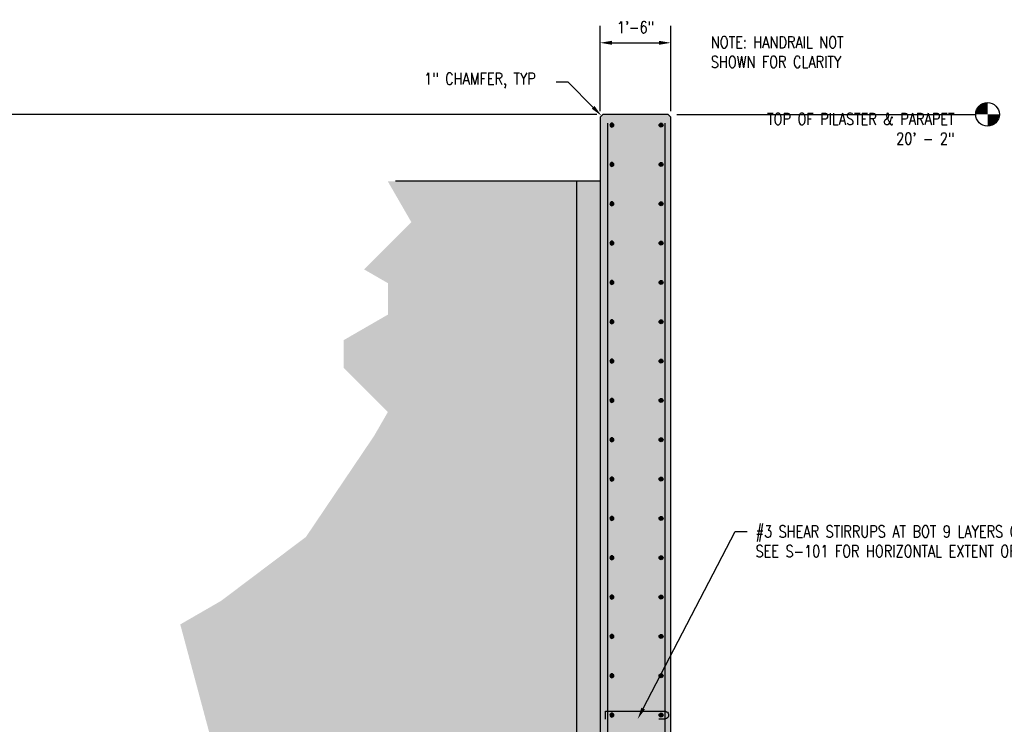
# Model space of a CAD drawing. Header units: inches. Extents: x -1052 to 1323, y -72 to 266.
# Tile 23 of 24: x -560 to -310, y 87 to 266. Entities that reach past the tile are written whole.
import ezdxf
from ezdxf import colors
from ezdxf.entities.mleader import LeaderData, LeaderLine
from ezdxf.math import Vec2, Vec3

# ---------------------------------------------------------------- set-up
doc = ezdxf.new("R2010")
doc.units = ezdxf.units.IN
doc.header["$MEASUREMENT"] = 0
for name, color, linetype in [('A-DETL', 3, 'Continuous'), ('A-DETL-GENF', 3, 'Continuous'), ('A-DETL-MEDM', 3, 'Continuous'), ('A-DETL-WIDE', 5, 'Continuous'), ('A-WALL', 4, 'Continuous'), ('A-WALL-PATT', 8, 'Continuous'), ('S-ANNO-DIMS', 1, 'Continuous'), ('S-ANNO-NOTE', 2, 'Continuous'), ('S-ANNO-SYMB', 2, 'Continuous'), ('S-ANNO-TEXT', 2, 'Continuous')]:
    doc.layers.add(name, color=color, linetype=linetype)
doc.styles.add('Annotative', font='romans.shx', dxfattribs={"width": 0.8, "height": 0.125})
doc.dimstyles.new('Annotative', dxfattribs={"dimscale": 0, "dimtxt": 0.125, "dimasz": 0.125, "dimexe": 0.18, "dimexo": 0.0625, "dimgap": 0.09, "dimtad": 1, "dimdec": 3, "dimzin": 3, "dimdsep": 46, "dimlunit": 4, "dimtxsty": 'Annotative', "dimcen": 0.09, "dimclrt": 2, "dimazin": 2, "dimtfac": 1, "dimtdec": 3, "dimtmove": 0, "dimatfit": 0, "dimfxl": 1, "dimtfill": 1, "dimfrac": 2, "dimtolj": 1, "dimtzin": 0, "dimarcsym": 0})

# ---------------------------------------------------------------- blocks, each defined once
blk = doc.blocks.new('*D6')
at = {"layer": 'Defpoints', "color": 0, "transparency": 16777216}
for p in [(-697.74, 242), (-411.66, 242), (-682.37, 0)]:
    blk.add_point(p, dxfattribs=at)
at = {"layer": 'S-ANNO-DIMS', "color": 0, "lineweight": -2, "transparency": 16777216}
for p, q in [((-413.16, 242), (-702.06, 242)), ((-697.74, 3), (-697.74, 239)), ((-683.87, 0), (-702.06, 0))]:
    blk.add_line(p, q, dxfattribs=at)
at = {"layer": 'S-ANNO-DIMS', "color": 0, "transparency": 16777216}
for points in [[(-698.24, 239), (-697.24, 239), (-697.74, 242)], [(-698.24, 3), (-697.24, 3), (-697.74, 0)]]:
    blk.add_solid(points, dxfattribs=at)
at = {"layer": 'S-ANNO-DIMS', "color": 2, "lineweight": -3, "transparency": 16777216, "insert": (-701.69, 121), "char_height": 3, "width": 15.0412, "attachment_point": 5, "rotation": 90, "style": 'Annotative'}
blk.add_mtext('\\A1;20\'-2"', dxfattribs=at)
blk = doc.blocks.new('*D13')
at = {"layer": 'Defpoints', "color": 0, "transparency": 16777216}
for p in [(-394.37, 260.2), (-412.37, 241.29), (-394.37, 241.29)]:
    blk.add_point(p, dxfattribs=at)
at = {"layer": 'S-ANNO-DIMS', "color": 0, "lineweight": -2, "transparency": 16777216}
for p, q in [((-412.37, 242.79), (-412.37, 264.52)), ((-394.37, 242.79), (-394.37, 264.52)), ((-409.37, 260.2), (-397.37, 260.2))]:
    blk.add_line(p, q, dxfattribs=at)
at = {"layer": 'S-ANNO-DIMS', "color": 0, "transparency": 16777216}
for points in [[(-409.37, 260.7), (-409.37, 259.7), (-412.37, 260.2)], [(-397.37, 260.7), (-397.37, 259.7), (-394.37, 260.2)]]:
    blk.add_solid(points, dxfattribs=at)
at = {"layer": 'S-ANNO-DIMS', "color": 2, "lineweight": -3, "transparency": 16777216, "insert": (-403.37, 264.14), "char_height": 3, "width": 12.3279, "attachment_point": 5, "style": 'Annotative'}
blk.add_mtext('\\A1;1\'-6"', dxfattribs=at)
blk = doc.blocks.new('Reinforcing Bar Section_USACE - __8-579028-INTERIOR COLUMN SECTION')
h = blk.add_hatch(color=256)
h.dxf.hatch_style = 1
h.paths.add_polyline_path([(-1051.45, 205.4, 1), (-1052.45, 205.4, 1)])
blk.add_circle((-1051.95, 205.4), 0.5)
blk = doc.blocks.new('Level Circle AEC')
at = {"layer": 'S-ANNO-SYMB', "lineweight": -3}
h = blk.add_hatch(color=256, dxfattribs=at)
edge = h.paths.add_edge_path()
edge.add_line((373.71, 0), (367.71, 0))
edge.add_arc((373.71, 0), 6, 90, 180, ccw=False)
edge.add_line((373.71, 6), (373.71, 0))
h = blk.add_hatch(color=256, dxfattribs=at)
edge = h.paths.add_edge_path()
edge.add_line((373.71, -6), (373.71, 0))
edge.add_line((373.71, 0), (379.71, 0))
edge.add_arc((373.71, 0), 6, 270, 360, ccw=False)
blk.add_circle((373.71, 0), 6, dxfattribs=at)

msp = doc.modelspace()

# ---------------------------------------------------------------- hatches: boundary and pattern name
at = {"layer": 'A-WALL-PATT', "lineweight": -3}
h = msp.add_hatch(dxfattribs=at)
h.set_pattern_fill('AR-CONC', color=8, style=0)
h.paths.add_polyline_path([(-394.3671, 241.2924), (-395.0747, 242), (-411.6595, 242), (-412.3671, 241.2924), (-412.3671, 0), (-394.3671, 0)])
h.paths.add_polyline_path([(-397.3671, 99.2662, -1), (-396.3671, 99.2662, -1)], flags=16)
h.paths.add_polyline_path([(-396.3671, 89.2662, -1), (-397.3671, 89.2662, -1)], flags=16)
h.paths.add_polyline_path([(-409.8671, 99.2662, -1), (-408.8671, 99.2662, -1)], flags=16)
h.paths.add_polyline_path([(-408.8671, 89.2662, -1), (-409.8671, 89.2662, -1)], flags=16)
h.paths.add_polyline_path([(-397.3671, 109.2662, -1), (-396.3671, 109.2662, -1)], flags=16)
h.paths.add_polyline_path([(-396.3671, 79.2662, -1), (-397.3671, 79.2662, -1)], flags=16)
h.paths.add_polyline_path([(-409.8671, 109.2662, -1), (-408.8671, 109.2662, -1)], flags=16)
h.paths.add_polyline_path([(-408.8671, 79.2662, -1), (-409.8671, 79.2662, -1)], flags=16)
h.paths.add_polyline_path([(-397.3671, 119.2662, -1), (-396.3671, 119.2662, -1)], flags=16)
h.paths.add_polyline_path([(-409.8671, 119.2662, -1), (-408.8671, 119.2662, -1)], flags=16)
h.paths.add_polyline_path([(-396.3671, 69.2662, -1), (-397.3671, 69.2662, -1)], flags=16)
h.paths.add_polyline_path([(-408.8671, 69.2662, -1), (-409.8671, 69.2662, -1)], flags=16)
h.paths.add_polyline_path([(-397.3671, 129.2662, -1), (-396.3671, 129.2662, -1)], flags=16)
h.paths.add_polyline_path([(-409.8671, 129.2662, -1), (-408.8671, 129.2662, -1)], flags=16)
h.paths.add_polyline_path([(-396.3671, 59.2662, -1), (-397.3671, 59.2662, -1)], flags=16)
h.paths.add_polyline_path([(-408.8671, 59.2662, -1), (-409.8671, 59.2662, -1)], flags=16)
h.paths.add_polyline_path([(-397.3671, 139.2662, -1), (-396.3671, 139.2662, -1)], flags=16)
h.paths.add_polyline_path([(-409.8671, 139.2662, -1), (-408.8671, 139.2662, -1)], flags=16)
h.paths.add_polyline_path([(-396.3671, 49.2662, -1), (-397.3671, 49.2662, -1)], flags=16)
h.paths.add_polyline_path([(-408.8671, 49.2662, -1), (-409.8671, 49.2662, -1)], flags=16)
h.paths.add_polyline_path([(-397.3671, 149.2662, -1), (-396.3671, 149.2662, -1)], flags=16)
h.paths.add_polyline_path([(-409.8671, 149.2662, -1), (-408.8671, 149.2662, -1)], flags=16)
h.paths.add_polyline_path([(-396.3671, 39.2662, -1), (-397.3671, 39.2662, -1)], flags=16)
h.paths.add_polyline_path([(-408.8671, 39.2662, -1), (-409.8671, 39.2662, -1)], flags=16)
h.paths.add_polyline_path([(-397.3671, 159.2662, -1), (-396.3671, 159.2662, -1)], flags=16)
h.paths.add_polyline_path([(-409.8671, 159.2662, -1), (-408.8671, 159.2662, -1)], flags=16)
h.paths.add_polyline_path([(-396.3671, 29.2662, -1), (-397.3671, 29.2662, -1)], flags=16)
h.paths.add_polyline_path([(-408.8671, 29.2662, -1), (-409.8671, 29.2662, -1)], flags=16)
h.paths.add_polyline_path([(-397.3671, 169.2662, -1), (-396.3671, 169.2662, -1)], flags=16)
h.paths.add_polyline_path([(-409.8671, 169.2662, -1), (-408.8671, 169.2662, -1)], flags=16)
h.paths.add_polyline_path([(-397.3671, 19.2662, -1), (-398.3671, 19.2662, -1)], flags=16)
h.paths.add_polyline_path([(-408.0546, 19.2662, -1), (-409.0546, 19.2662, -1)], flags=16)
h.paths.add_polyline_path([(-397.3671, 179.2662, -1), (-396.3671, 179.2662, -1)], flags=16)
h.paths.add_polyline_path([(-409.8671, 179.2662, -1), (-408.8671, 179.2662, -1)], flags=16)
h.paths.add_polyline_path([(-397.3671, 9.2662, -1), (-398.3671, 9.2662, -1)], flags=16)
h.paths.add_polyline_path([(-408.0546, 9.2662, -1), (-409.0546, 9.2662, -1)], flags=16)
h.paths.add_polyline_path([(-397.3671, 189.2662, -1), (-396.3671, 189.2662, -1)], flags=16)
h.paths.add_polyline_path([(-409.8671, 189.2662, -1), (-408.8671, 189.2662, -1)], flags=16)
h.paths.add_polyline_path([(-397.3671, 199.2662, -1), (-396.3671, 199.2662, -1)], flags=16)
h.paths.add_polyline_path([(-409.8671, 199.2662, -1), (-408.8671, 199.2662, -1)], flags=16)
h.paths.add_polyline_path([(-397.3671, 209.2662, -1), (-396.3671, 209.2662, -1)], flags=16)
h.paths.add_polyline_path([(-409.8671, 209.2662, -1), (-408.8671, 209.2662, -1)], flags=16)
h.paths.add_polyline_path([(-397.3671, 219.2662, -1), (-396.3671, 219.2662, -1)], flags=16)
h.paths.add_polyline_path([(-409.8671, 219.2662, -1), (-408.8671, 219.2662, -1)], flags=16)
h.paths.add_polyline_path([(-397.3671, 229.2662, -1), (-396.3671, 229.2662, -1)], flags=16)
h.paths.add_polyline_path([(-409.8671, 229.2662, -1), (-408.8671, 229.2662, -1)], flags=16)
h.paths.add_polyline_path([(-397.3671, 239.2662, -1), (-396.3671, 239.2662, -1)], flags=16)
h.paths.add_polyline_path([(-409.8671, 239.2662, -1), (-408.8671, 239.2662, -1)], flags=16)
h = msp.add_hatch(dxfattribs=at)
h.set_pattern_fill('EARTH', color=8, scale=25, style=0)
h.paths.add_polyline_path([(-684.1797, -33.8825), (-677.3131, -30), (-682.3671, -30), (-682.3671, 0), (-442.3671, 0), (-442.3671, 30), (-418.3671, 30), (-418.3671, 225), (-466.3671, 225), (-460.3671, 214.6077), (-472.3879, 202.5869), (-466.3257, 199.0869), (-466.3257, 191.0869), (-477.5841, 184.5869), (-477.5841, 177.5869), (-466.3257, 166.3285), (-469.8257, 160.2664), (-487.1607, 134.5662), (-508.7239, 118.3172), (-519.1162, 112.3172), (-511.4506, 83.7089), (-522.709, 77.2089), (-529.4704, 75.3972), (-546.9236, 43.9109), (-556.9236, 43.9109), (-564.7018, 36.1327), (-564.7018, 22.1327), (-575.3084, 11.5261), (-607.2304, 13.7583), (-637.6608, 7.8432), (-655.6431, 12.6615), (-661.7654, 9.2679), (-679.6538, 10.5188), (-686.5252, 9.1831), (-690.1424, 6.3403), (-690.8993, 0.4889), (-689.7421, -9.4781), (-689.7421, -21.0404), (-690.9022, -28.6499)])
h.paths.add_polyline_path([(-500.167, 6.3383), (-536.5408, 6.3383), (-536.5408, 22.3383), (-500.2336, 22.3383), (-500.167, 22.323)], flags=16)
h = msp.add_hatch(dxfattribs=at)
h.set_pattern_fill('AR-SAND', color=8, style=0)
h.paths.add_polyline_path([(-412.3671, 225), (-418.3671, 225), (-418.3671, 30), (-442.3671, 30), (-442.3671, 0), (-436.3671, 0), (-436.3671, 24), (-412.3671, 24)])

# ---------------------------------------------------------------- linework, layer by layer
at = {"layer": 'A-DETL'}
msp.add_lwpolyline([(-418.3671, 225), (-418.3671, 30), (-442.3671, 30), (-442.3671, 0)], dxfattribs=at)
at = {"layer": 'A-DETL', "lineweight": -3}
msp.add_lwpolyline([(-410.9697, 88.2662), (-410.9697, 90.2662), (-395.9697, 90.2662, -1.00000001), (-395.9697, 88.2662), (-397.4697, 88.2662)], format="xyb", dxfattribs=at)
at = {"layer": 'A-DETL-MEDM', "lineweight": -3}
msp.add_line((-412.3671, 225), (-464.3671, 225), dxfattribs=at)
at = {"layer": 'A-DETL-WIDE', "lineweight": -3}
for p, q in [((-410.3671, 0), (-410.3671, 239.7662)), ((-395.8671, 0), (-395.8671, 239.7662))]:
    msp.add_line(p, q, dxfattribs=at)
at = {"layer": 'A-WALL', "lineweight": -3}
msp.add_lwpolyline([(-394.3671, 0), (-394.3671, 241.2924), (-395.0747, 242), (-411.6595, 242), (-412.3671, 241.2924), (-412.3671, 0)], dxfattribs=at)
at = {"layer": 'S-ANNO-SYMB', "lineweight": -3}
msp.add_line((-392.8671, 242), (-316.8608, 242), dxfattribs=at)

# ---------------------------------------------------------------- block references
at = {"layer": 'A-DETL-GENF', "lineweight": -3, "xscale": -1}
for p in [(-1461.3202, 33.8692), (-1461.3202, 23.8692), (-1461.3202, 13.8692), (-1461.3202, 3.8692), (-1461.3202, -6.1308), (-1461.3202, -16.1308), (-1461.3202, -26.1308), (-1461.3202, -36.1308), (-1461.3202, -46.1308), (-1461.3202, -56.1308), (-1461.3202, -66.1308), (-1461.3202, -76.1308), (-1461.3202, -86.1308), (-1461.3202, -96.1308), (-1461.3202, -106.1308), (-1461.3202, -116.1308)]:
    msp.add_blockref('Reinforcing Bar Section_USACE - __8-579028-INTERIOR COLUMN SECTION', p, dxfattribs=at)
at = {"layer": 'A-DETL-GENF', "lineweight": -3}
for p in [(655.0859, 33.8692), (655.0859, 23.8692), (655.0859, 13.8692), (655.0859, 3.8692), (655.0859, -6.1308), (655.0859, -16.1308), (655.0859, -26.1308), (655.0859, -36.1308), (655.0859, -46.1308), (655.0859, -56.1308), (655.0859, -66.1308), (655.0859, -76.1308), (655.0859, -86.1308), (655.0859, -96.1308), (655.0859, -106.1308), (655.0859, -116.1308)]:
    msp.add_blockref('Reinforcing Bar Section_USACE - __8-579028-INTERIOR COLUMN SECTION', p, dxfattribs=at)
at = {"layer": 'S-ANNO-SYMB', "lineweight": -3, "xscale": 0.5, "yscale": 0.5, "zscale": 0.5}
msp.add_blockref('Level Circle AEC', (-500.7143, 242), dxfattribs=at)

# ---------------------------------------------------------------- texts
at = {"layer": 'S-ANNO-NOTE', "insert": (-384.2044, 261.8332), "char_height": 3, "width": 42.722248, "attachment_point": 1, "style": 'Annotative'}
msp.add_mtext('NOTE: HANDRAIL NOT SHOWN FOR CLARITY', dxfattribs=at)
at = {"layer": 'S-ANNO-TEXT', "lineweight": -3, "insert": (-322.2787, 238.3309), "char_height": 3, "width": 59.582955, "attachment_point": 6, "style": 'Annotative'}
msp.add_mtext('TOP OF PILASTER & PARAPET\\P20\' - 2"', dxfattribs=at)

# ---------------------------------------------------------------- dimensions: what is measured, and where the dimension line sits
at = {"layer": 'S-ANNO-DIMS', "lineweight": -3}
dim = msp.add_linear_dim(base=(-394.3671, 260.198), p1=(-412.3671, 241.2924), p2=(-394.3671, 241.2924), dimstyle='Annotative', override={"dimpost": '\\X', "dimtfill": 0}, dxfattribs=at)
dim.commit()
dim.dimension.update_dxf_attribs({"geometry": '*D13', "text_midpoint": (-403.3671, 264.1437)})
dim = msp.add_linear_dim(base=(-697.7421, 242), p1=(-682.3671, 0), p2=(-411.6595, 242), angle=90, dimstyle='Annotative', override={"dimpost": '\\X', "dimtfill": 0}, dxfattribs=at)
dim.commit()
dim.dimension.update_dxf_attribs({"geometry": '*D6', "text_midpoint": (-701.6878, 121)})

# ---------------------------------------------------------------- leaders
at = {"layer": 'S-ANNO-NOTE', "lineweight": -3}
ml = msp.add_multileader_mtext('Standard', dxfattribs=at)
ml.set_content('1" CHAMFER, TYP', color=256, style='Annotative')
ml.set_leader_properties(color=1, linetype='ByLayer', lineweight=-1)
ml.build(insert=Vec2(0, 0))
ml.multileader.update_dxf_attribs({"text_right_attachment_type": 3, "dogleg_length": 0.125, "arrow_head_size": 3, "scale": 24})
ctx = ml.context
ctx.base_point, ctx.scale, ctx.char_height, ctx.arrow_head_size, ctx.landing_gap_size, ctx.plane_origin = Vec3(-459.2731, 250.7882), 24, 3, 3, 2.16, Vec3(-391.2433, 217.7041)
ctx.right_attachment = 3
notes = []
notes.append((ctx, [(1, (1, 1, 0), (-420.5245, 250.2168), (-1, 0), 3, [(1, [(-412.0133, 241.6462)], 0, [])])]))
ctx.mtext.insert, ctx.mtext.flow_direction = Vec3(-457.1131, 252.5739), 5
ml = msp.add_multileader_mtext('Standard', dxfattribs=at)
ml.set_content('#3 SHEAR STIRRUPS AT BOT 9 LAYERS OF WALL HORIZ REINF AND AT ALL VERT REINF, STAGGER HOOKS.\\PSEE S-101 FOR HORIZONTAL EXTENT OF SHEAR REINF.', color=256, style='Annotative')
ml.set_leader_properties(color=1, linetype='ByLayer', lineweight=-1)
ml.build(insert=Vec2(0, 0))
ml.multileader.update_dxf_attribs({"text_right_attachment_type": 3, "dogleg_length": 0.125, "arrow_head_size": 3, "scale": 24})
ctx = ml.context
ctx.base_point, ctx.scale, ctx.char_height, ctx.arrow_head_size, ctx.landing_gap_size, ctx.plane_origin = Vec3(-375.0018, 135.9384), 24, 3, 3, 2.16, Vec3(-391.2433, 72.5412)
ctx.right_attachment = 3
notes.append((ctx, [(0, (1, 1, 0), (-378.0018, 135.9384), (1, 0), 3, [(0, [(-402.8083, 88.2662)], 0, [])])]))
ctx.mtext.insert, ctx.mtext.width, ctx.mtext.flow_direction = Vec3(-372.8418, 137.4384), 70.678095, 5
for ctx, leaders in notes:
    for number, flags, end, landing, length, lines in leaders:
        leader = LeaderData()
        leader.index, (leader.has_last_leader_line, leader.has_dogleg_vector, leader.attachment_direction) = number, flags
        leader.last_leader_point, leader.dogleg_vector, leader.dogleg_length = Vec3(end), Vec3(landing), length
        for number, points, colour, breaks in lines:
            line = LeaderLine()
            line.index, line.vertices, line.color, line.breaks = number, Vec3.list(points), colors.encode_raw_color(colour), breaks
            leader.lines.append(line)
        ctx.leaders.append(leader)

doc.saveas('drawing.dxf')
